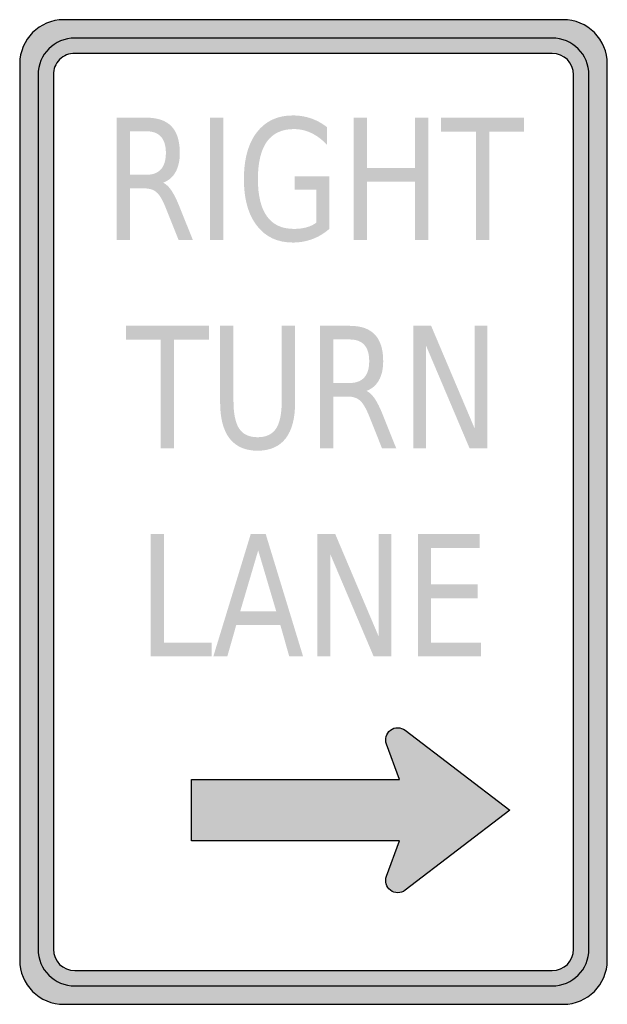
# Model space of a CAD drawing. Header units: inches. Extents: x -0.5 to 0.5, y -0.84 to 0.84.
import ezdxf

# ---------------------------------------------------------------- set-up
doc = ezdxf.new("R2010")
doc.units = ezdxf.units.IN
doc.header["$MEASUREMENT"] = 0

msp = doc.modelspace()

# ---------------------------------------------------------------- hatches: boundary and pattern name
h = msp.add_hatch(color=7)
h.paths.add_polyline_path([(0.5, -0.098), (0.5, -0.7624), (0.4994, -0.7727), (0.4972, -0.7825), (0.4941, -0.7917), (0.4897, -0.8004), (0.4843, -0.8085), (0.4779, -0.8154), (0.4709, -0.8219), (0.4629, -0.8272), (0.4542, -0.8316), (0.445, -0.8347), (0.4352, -0.8369), (0.4249, -0.8375), (-0.4249, -0.8375), (-0.4349, -0.8369), (-0.4444, -0.835), (-0.4536, -0.8319), (-0.4626, -0.8274), (-0.4707, -0.8221), (-0.4779, -0.8154), (-0.4846, -0.8082), (-0.4899, -0.8001), (-0.4944, -0.7912), (-0.4975, -0.7819), (-0.4994, -0.7724), (-0.5, -0.7624), (-0.5, -0.098), (-0.5, 0.7624), (-0.4994, 0.7727), (-0.4972, 0.7825), (-0.4941, 0.7917), (-0.4897, 0.8004), (-0.4843, 0.8085), (-0.4779, 0.8154), (-0.4709, 0.8219), (-0.4629, 0.8272), (-0.4542, 0.8316), (-0.445, 0.8347), (-0.4352, 0.8369), (-0.4249, 0.8375), (0.4249, 0.8375), (0.4349, 0.8369), (0.4444, 0.835), (0.4536, 0.8319), (0.4626, 0.8274), (0.4707, 0.8221), (0.4779, 0.8154), (0.4846, 0.8082), (0.4899, 0.8001), (0.4944, 0.7912), (0.4975, 0.7819), (0.4994, 0.7724), (0.5, 0.7624), (0.5, -0.098)])
h.paths.add_polyline_path([(-0.4428, -0.098), (-0.4428, -0.7437), (-0.4425, -0.7487), (-0.4414, -0.7535), (-0.44, -0.7579), (-0.4377, -0.7621), (-0.4352, -0.766), (-0.4321, -0.7697), (-0.4285, -0.7727), (-0.4246, -0.7752), (-0.4204, -0.7775), (-0.416, -0.7789), (-0.4112, -0.78), (-0.4062, -0.7803), (0.4062, -0.7803), (0.4112, -0.78), (0.416, -0.7789), (0.4204, -0.7775), (0.4246, -0.7752), (0.4285, -0.7727), (0.4321, -0.7697), (0.4352, -0.766), (0.4377, -0.7621), (0.44, -0.7579), (0.4414, -0.7535), (0.4425, -0.7487), (0.4428, -0.7437), (0.4428, -0.098), (0.4428, 0.7437), (0.4425, 0.7487), (0.4414, 0.7535), (0.44, 0.7579), (0.4377, 0.7621), (0.4352, 0.766), (0.4321, 0.7697), (0.4285, 0.7727), (0.4246, 0.7752), (0.4204, 0.7775), (0.416, 0.7789), (0.4112, 0.78), (0.4062, 0.7803), (-0.4062, 0.7803), (-0.4109, 0.78), (-0.4157, 0.7789), (-0.4201, 0.7775), (-0.4243, 0.7752), (-0.4285, 0.7727), (-0.4321, 0.7697), (-0.4352, 0.766), (-0.4377, 0.7618), (-0.44, 0.7577), (-0.4414, 0.7532), (-0.4425, 0.7484), (-0.4428, 0.7437), (-0.4428, -0.098)], flags=0)
h = msp.add_hatch(color=7)
edge = h.paths.add_edge_path()
edge.add_spline(control_points=[(-0.256, 0.5602), (-0.2512, 0.5581), (-0.2465, 0.5538), (-0.2419, 0.5471), (-0.2373, 0.5404), (-0.2327, 0.5311), (-0.2281, 0.5194)], knot_values=[0, 0, 0, 0, 1, 1, 1, 2, 2, 2, 2], degree=3, periodic=0)
edge.add_line((-0.2281, 0.5194), (-0.2052, 0.4625))
edge.add_line((-0.2052, 0.4625), (-0.2295, 0.4625))
edge.add_line((-0.2295, 0.4625), (-0.2508, 0.5159))
edge.add_spline(control_points=[(-0.2508, 0.5159), (-0.2563, 0.5299), (-0.2616, 0.5391), (-0.2668, 0.5437), (-0.272, 0.5483), (-0.279, 0.5505), (-0.288, 0.5505)], knot_values=[0, 0, 0, 0, 1, 1, 1, 2, 2, 2, 2], degree=3, periodic=0)
edge.add_line((-0.288, 0.5505), (-0.3125, 0.5505))
edge.add_line((-0.3125, 0.5505), (-0.3125, 0.4625))
edge.add_line((-0.3125, 0.4625), (-0.3351, 0.4625))
edge.add_line((-0.3351, 0.4625), (-0.3351, 0.6708))
edge.add_line((-0.3351, 0.6708), (-0.2842, 0.6708))
edge.add_spline(control_points=[(-0.2842, 0.6708), (-0.2651, 0.6708), (-0.2509, 0.6658), (-0.2415, 0.6559), (-0.2321, 0.6459), (-0.2275, 0.6309), (-0.2275, 0.6108), (-0.2275, 0.5977), (-0.2299, 0.5868), (-0.2348, 0.5782), (-0.2396, 0.5695), (-0.2467, 0.5635), (-0.256, 0.5602)], knot_values=[0, 0, 0, 0, 1, 1, 1, 2, 2, 2, 3, 3, 3, 4, 4, 4, 4], degree=3, periodic=0)
edge = h.paths.add_edge_path(flags=0)
edge.add_line((-0.3125, 0.6477), (-0.3125, 0.5737))
edge.add_line((-0.3125, 0.5737), (-0.2842, 0.5737))
edge.add_spline(control_points=[(-0.2842, 0.5737), (-0.2733, 0.5737), (-0.2651, 0.5768), (-0.2595, 0.5831), (-0.254, 0.5894), (-0.2512, 0.5986), (-0.2512, 0.6108), (-0.2512, 0.623), (-0.254, 0.6322), (-0.2595, 0.6384), (-0.2651, 0.6446), (-0.2733, 0.6477), (-0.2842, 0.6477)], knot_values=[0, 0, 0, 0, 1, 1, 1, 2, 2, 2, 3, 3, 3, 4, 4, 4, 4], degree=3, periodic=0)
edge.add_line((-0.2842, 0.6477), (-0.3125, 0.6477))
for points in [[(-0.1762, 0.6708), (-0.1537, 0.6708), (-0.1537, 0.4625), (-0.1762, 0.4625), (-0.1762, 0.6708)], [(0.0684, 0.6708), (0.0909, 0.6708), (0.0909, 0.5854), (0.1729, 0.5854), (0.1729, 0.6708), (0.1954, 0.6708), (0.1954, 0.4625), (0.1729, 0.4625), (0.1729, 0.5617), (0.0909, 0.5617), (0.0909, 0.4625), (0.0684, 0.4625), (0.0684, 0.6708)], [(0.2172, 0.6708), (0.3582, 0.6708), (0.3582, 0.6471), (0.299, 0.6471), (0.299, 0.4625), (0.2763, 0.4625), (0.2763, 0.6471), (0.2172, 0.6471), (0.2172, 0.6708)], [(-0.3191, 0.3167), (-0.1781, 0.3167), (-0.1781, 0.2929), (-0.2373, 0.2929), (-0.2373, 0.1083), (-0.2599, 0.1083), (-0.2599, 0.2929), (-0.3191, 0.2929), (-0.3191, 0.3167)], [(0.1698, 0.3167), (0.2002, 0.3167), (0.2741, 0.1424), (0.2741, 0.3167), (0.296, 0.3167), (0.296, 0.1083), (0.2656, 0.1083), (0.1917, 0.2826), (0.1917, 0.1083), (0.1698, 0.1083), (0.1698, 0.3167)], [(-0.2772, -0.0375), (-0.2546, -0.0375), (-0.2546, -0.2221), (-0.1735, -0.2221), (-0.1735, -0.2458), (-0.2772, -0.2458), (-0.2772, -0.0375)], [(0.0066, -0.0375), (0.037, -0.0375), (0.1109, -0.2118), (0.1109, -0.0375), (0.1327, -0.0375), (0.1327, -0.2458), (0.1024, -0.2458), (0.0285, -0.0716), (0.0285, -0.2458), (0.0066, -0.2458), (0.0066, -0.0375)], [(0.1776, -0.0375), (0.283, -0.0375), (0.283, -0.0612), (0.2002, -0.0612), (0.2002, -0.1229), (0.2795, -0.1229), (0.2795, -0.1466), (0.2002, -0.1466), (0.2002, -0.2221), (0.285, -0.2221), (0.285, -0.2458), (0.1776, -0.2458), (0.1776, -0.0375)]]:
    msp.add_hatch(color=7).paths.add_polyline_path(points)
h = msp.add_hatch(color=7)
edge = h.paths.add_edge_path()
edge.add_line((0.0049, 0.4922), (0.0049, 0.5482))
edge.add_line((0.0049, 0.5482), (-0.032, 0.5482))
edge.add_line((-0.032, 0.5482), (-0.032, 0.5713))
edge.add_line((-0.032, 0.5713), (0.0272, 0.5713))
edge.add_line((0.0272, 0.5713), (0.0272, 0.4819))
edge.add_spline(control_points=[(0.0272, 0.4819), (0.0185, 0.4742), (0.0089, 0.4683), (-0.0016, 0.4644), (-0.0121, 0.4604), (-0.0233, 0.4584), (-0.0352, 0.4584), (-0.0613, 0.4584), (-0.0816, 0.468), (-0.0963, 0.487), (-0.111, 0.506), (-0.1184, 0.5325), (-0.1184, 0.5664), (-0.1184, 0.6005), (-0.111, 0.627), (-0.0963, 0.6461), (-0.0816, 0.6651), (-0.0613, 0.6746), (-0.0352, 0.6746), (-0.0244, 0.6746), (-0.014, 0.6729), (-0.0042, 0.6696), (0.0055, 0.6662), (0.0146, 0.6613), (0.0228, 0.6548)], knot_values=[0, 0, 0, 0, 1, 1, 1, 2, 2, 2, 3, 3, 3, 4, 4, 4, 5, 5, 5, 6, 6, 6, 7, 7, 7, 8, 8, 8, 8], degree=3, periodic=0)
edge.add_line((0.0228, 0.6548), (0.0228, 0.6248))
edge.add_spline(control_points=[(0.0228, 0.6248), (0.0145, 0.6336), (0.0056, 0.6403), (-0.0037, 0.6447), (-0.0131, 0.6492), (-0.023, 0.6514), (-0.0333, 0.6514), (-0.0537, 0.6514), (-0.069, 0.6443), (-0.0793, 0.6301), (-0.0895, 0.6158), (-0.0946, 0.5946), (-0.0946, 0.5664), (-0.0946, 0.5384), (-0.0895, 0.5172), (-0.0793, 0.503), (-0.069, 0.4887), (-0.0537, 0.4816), (-0.0333, 0.4816), (-0.0254, 0.4816), (-0.0183, 0.4825), (-0.012, 0.4842), (-0.0057, 0.4859), (-0.0001, 0.4886), (0.0049, 0.4922)], knot_values=[0, 0, 0, 0, 1, 1, 1, 2, 2, 2, 3, 3, 3, 4, 4, 4, 5, 5, 5, 6, 6, 6, 7, 7, 7, 8, 8, 8, 8], degree=3, periodic=0)
h = msp.add_hatch(color=7)
edge = h.paths.add_edge_path()
edge.add_line((-0.1589, 0.3167), (-0.1362, 0.3167))
edge.add_line((-0.1362, 0.3167), (-0.1362, 0.1901))
edge.add_spline(control_points=[(-0.1362, 0.1901), (-0.1362, 0.1678), (-0.133, 0.1517), (-0.1265, 0.1419), (-0.1201, 0.1321), (-0.1096, 0.1272), (-0.0951, 0.1272), (-0.0806, 0.1272), (-0.0702, 0.1321), (-0.0637, 0.1419), (-0.0572, 0.1517), (-0.054, 0.1678), (-0.054, 0.1901)], knot_values=[0, 0, 0, 0, 1, 1, 1, 2, 2, 2, 3, 3, 3, 4, 4, 4, 4], degree=3, periodic=0)
edge.add_line((-0.054, 0.1901), (-0.054, 0.3167))
edge.add_line((-0.054, 0.3167), (-0.0313, 0.3167))
edge.add_line((-0.0313, 0.3167), (-0.0313, 0.1866))
edge.add_spline(control_points=[(-0.0313, 0.1866), (-0.0313, 0.1594), (-0.0367, 0.1389), (-0.0474, 0.1251), (-0.0582, 0.1112), (-0.0741, 0.1043), (-0.0951, 0.1043), (-0.1161, 0.1043), (-0.132, 0.1112), (-0.1428, 0.1251), (-0.1535, 0.1389), (-0.1589, 0.1594), (-0.1589, 0.1866)], knot_values=[0, 0, 0, 0, 1, 1, 1, 2, 2, 2, 3, 3, 3, 4, 4, 4, 4], degree=3, periodic=0)
edge.add_line((-0.1589, 0.1866), (-0.1589, 0.3167))
h = msp.add_hatch(color=7)
edge = h.paths.add_edge_path()
edge.add_spline(control_points=[(0.09, 0.206), (0.0949, 0.204), (0.0996, 0.1996), (0.1042, 0.1929), (0.1087, 0.1862), (0.1133, 0.177), (0.1179, 0.1653)], knot_values=[0, 0, 0, 0, 1, 1, 1, 2, 2, 2, 2], degree=3, periodic=0)
edge.add_line((0.1179, 0.1653), (0.1408, 0.1083))
edge.add_line((0.1408, 0.1083), (0.1166, 0.1083))
edge.add_line((0.1166, 0.1083), (0.0953, 0.1618))
edge.add_spline(control_points=[(0.0953, 0.1618), (0.0898, 0.1757), (0.0844, 0.185), (0.0793, 0.1895), (0.0741, 0.1941), (0.067, 0.1964), (0.0581, 0.1964)], knot_values=[0, 0, 0, 0, 1, 1, 1, 2, 2, 2, 2], degree=3, periodic=0)
edge.add_line((0.0581, 0.1964), (0.0335, 0.1964))
edge.add_line((0.0335, 0.1964), (0.0335, 0.1083))
edge.add_line((0.0335, 0.1083), (0.011, 0.1083))
edge.add_line((0.011, 0.1083), (0.011, 0.3167))
edge.add_line((0.011, 0.3167), (0.0619, 0.3167))
edge.add_spline(control_points=[(0.0619, 0.3167), (0.081, 0.3167), (0.0952, 0.3117), (0.1045, 0.3017), (0.1139, 0.2918), (0.1186, 0.2768), (0.1186, 0.2567), (0.1186, 0.2435), (0.1162, 0.2327), (0.1113, 0.224), (0.1064, 0.2154), (0.0993, 0.2094), (0.09, 0.206)], knot_values=[0, 0, 0, 0, 1, 1, 1, 2, 2, 2, 3, 3, 3, 4, 4, 4, 4], degree=3, periodic=0)
edge = h.paths.add_edge_path(flags=0)
edge.add_line((0.0335, 0.2935), (0.0335, 0.2195))
edge.add_line((0.0335, 0.2195), (0.0619, 0.2195))
edge.add_spline(control_points=[(0.0619, 0.2195), (0.0728, 0.2195), (0.081, 0.2227), (0.0865, 0.229), (0.0921, 0.2352), (0.0948, 0.2445), (0.0948, 0.2567), (0.0948, 0.2688), (0.0921, 0.278), (0.0865, 0.2842), (0.081, 0.2904), (0.0728, 0.2935), (0.0619, 0.2935)], knot_values=[0, 0, 0, 0, 1, 1, 1, 2, 2, 2, 3, 3, 3, 4, 4, 4, 4], degree=3, periodic=0)
edge.add_line((0.0619, 0.2935), (0.0335, 0.2935))
h = msp.add_hatch(color=7)
h.paths.add_polyline_path([(-0.1068, -0.0375), (-0.0813, -0.0375), (-0.0177, -0.2458), (-0.0412, -0.2458), (-0.0564, -0.1924), (-0.1315, -0.1924), (-0.1467, -0.2458), (-0.1705, -0.2458), (-0.1068, -0.0375)])
h.paths.add_polyline_path([(-0.0941, -0.0653), (-0.1247, -0.169), (-0.0634, -0.169), (-0.0941, -0.0653)], flags=0)
h = msp.add_hatch(color=7)
edge = h.paths.add_edge_path()
edge.add_line((0.1464, -0.5594), (-0.2077, -0.5594))
edge.add_line((-0.2077, -0.5594), (-0.2077, -0.4552))
edge.add_line((-0.2077, -0.4552), (0.1464, -0.4552))
edge.add_line((0.1464, -0.4552), (0.1243, -0.395))
edge.add_spline(control_points=[(0.1243, -0.395), (0.1209, -0.3864), (0.1237, -0.3767), (0.131, -0.3711), (0.1383, -0.3656), (0.1485, -0.3656), (0.1558, -0.3712)], knot_values=[0, 0, 0, 0, 1, 1, 1, 2, 2, 2, 2], degree=3, periodic=0)
edge.add_line((0.1558, -0.3712), (0.334, -0.5073))
edge.add_line((0.334, -0.5073), (0.1558, -0.6435))
edge.add_spline(control_points=[(0.1558, -0.6435), (0.1485, -0.6491), (0.1383, -0.6491), (0.131, -0.6435), (0.1237, -0.638), (0.1209, -0.6282), (0.1243, -0.6197)], knot_values=[0, 0, 0, 0, 1, 1, 1, 2, 2, 2, 2], degree=3, periodic=0)
edge.add_line((0.1243, -0.6197), (0.1464, -0.5594))

# ---------------------------------------------------------------- linework, layer by layer
at = {"color": 7}
for points in [[(0.425, 0.8375), (-0.425, 0.8375)], [(0.4062, 0.8062), (-0.4062, 0.8062)], [(0.4062, 0.7802), (-0.4062, 0.7802)], [(-0.5, 0.7625), (-0.5, -0.0979)], [(0.5, -0.0979), (0.5, 0.7625)], [(-0.4688, 0.7437), (-0.4688, -0.0979)], [(-0.4427, 0.7437), (-0.4427, -0.0979)], [(0.4427, -0.0979), (0.4427, 0.7437)], [(0.4688, -0.0979), (0.4688, 0.7437)], [(-0.5, -0.0979), (-0.5, -0.7625)], [(-0.4688, -0.0979), (-0.4688, -0.7437)], [(-0.4427, -0.0979), (-0.4427, -0.7437)], [(0.4427, -0.7437), (0.4427, -0.0979)], [(0.4688, -0.7437), (0.4688, -0.0979)], [(0.5, -0.7625), (0.5, -0.0979)], [(0.1558, -0.3712), (0.334, -0.5073), (0.1558, -0.6435)], [(0.1464, -0.5594), (-0.2077, -0.5594), (-0.2077, -0.4552), (0.1464, -0.4552), (0.1243, -0.395)], [(0.1243, -0.6197), (0.1464, -0.5594)], [(-0.4062, -0.7802), (0.4062, -0.7802)], [(-0.4062, -0.8062), (0.4062, -0.8062)], [(-0.425, -0.8375), (0.425, -0.8375)]]:
    msp.add_lwpolyline(points, dxfattribs=at)
for points in [[(-0.425, 0.8375), (-0.4664, 0.8375), (-0.5, 0.8039), (-0.5, 0.7625)], [(-0.4062, 0.8062), (-0.4408, 0.8062), (-0.4688, 0.7783), (-0.4688, 0.7437)], [(0.4688, 0.7437), (0.4688, 0.7783), (0.4408, 0.8062), (0.4062, 0.8062)], [(0.4427, 0.7437), (0.4427, 0.7639), (0.4264, 0.7802), (0.4062, 0.7802)], [(-0.4688, -0.7437), (-0.4688, -0.7783), (-0.4408, -0.8062), (-0.4062, -0.8062)], [(-0.4427, -0.7437), (-0.4427, -0.7639), (-0.4264, -0.7802), (-0.4062, -0.7802)], [(0.4062, -0.8062), (0.4408, -0.8062), (0.4688, -0.7783), (0.4688, -0.7437)], [(0.4062, -0.7802), (0.4264, -0.7802), (0.4427, -0.7639), (0.4427, -0.7437)], [(0.425, -0.8375), (0.4664, -0.8375), (0.5, -0.8039), (0.5, -0.7625)]]:
    msp.add_open_spline(points, degree=3, dxfattribs=at)
for points in [[(0.5, 0.7625), (0.5, 0.7824), (0.4921, 0.8015), (0.478, 0.8155), (0.464, 0.8296), (0.4449, 0.8375), (0.425, 0.8375)], [(-0.4062, 0.7802), (-0.4159, 0.7802), (-0.4252, 0.7764), (-0.432, 0.7695), (-0.4389, 0.7627), (-0.4427, 0.7534), (-0.4427, 0.7437)], [(0.1243, -0.395), (0.1209, -0.3864), (0.1237, -0.3767), (0.131, -0.3711), (0.1383, -0.3656), (0.1485, -0.3656), (0.1558, -0.3712)], [(0.1558, -0.6435), (0.1485, -0.6491), (0.1383, -0.6491), (0.131, -0.6435), (0.1237, -0.638), (0.1209, -0.6282), (0.1243, -0.6197)], [(-0.5, -0.7625), (-0.5, -0.7824), (-0.4921, -0.8015), (-0.478, -0.8155), (-0.464, -0.8296), (-0.4449, -0.8375), (-0.425, -0.8375)]]:
    msp.add_open_spline(points, degree=3, knots=[0, 0, 0, 0, 1, 1, 1, 2, 2, 2, 2], dxfattribs=at)

doc.saveas('drawing.dxf')
